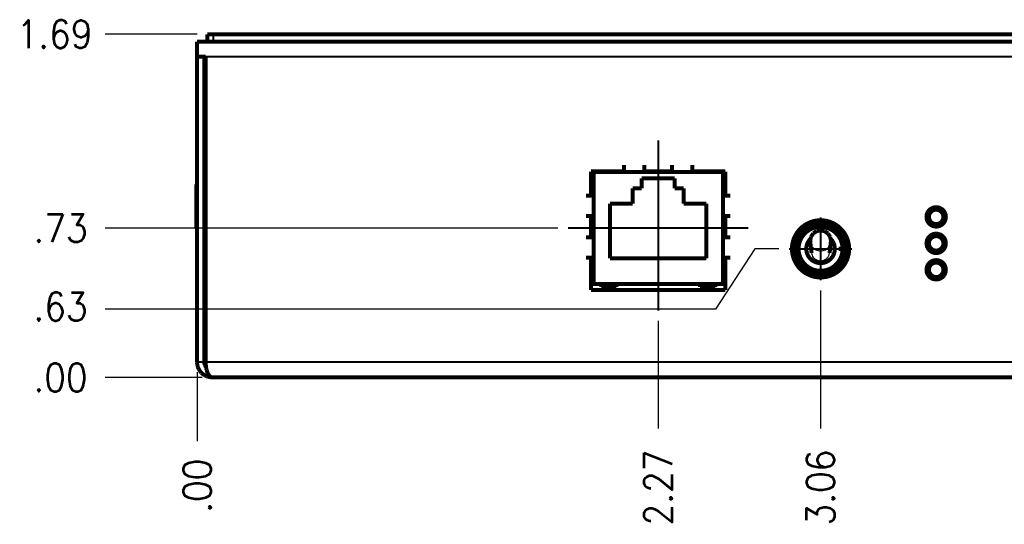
# Model space of a CAD drawing. Header units: millimetres. Extents: x 618 to 1482, y 17 to 575.
# Tile 10 of 96: x 806 to 929, y 145 to 208. Entities that reach past the tile are written whole.
import ezdxf

# ---------------------------------------------------------------- set-up
doc = ezdxf.new("R2010")
doc.units = ezdxf.units.MM
doc.linetypes.add('DOT_CENTER', pattern=[14, 12, -1, 0, -1])
doc.layers.add('1', color=7, linetype='Continuous')
doc.styles.add('CONVERTER_11', font='txt.shx', dxfattribs={"width": 0.9})
doc.dimstyles.new('ME10_DIM_27', dxfattribs={"dimtxt": 3.5, "dimasz": 0.18, "dimexe": 2.03, "dimexo": 1.27, "dimgap": 2.54, "dimtad": 1, "dimtih": 1, "dimtoh": 1, "dimlfac": 0.03937007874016, "dimzin": 4, "dimdsep": 46, "dimtxsty": 'CONVERTER_11', "dimsah": 1, "dimcen": 0.09, "dimclrd": 140, "dimclre": 140, "dimclrt": 4, "dimadec": 0, "dimazin": 0, "dimtfac": 1, "dimtdec": 4, "dimtix": 1, "dimtofl": 0, "dimtmove": 0, "dimatfit": 0, "dimfxl": 1, "dimtolj": 1, "dimtzin": 0, "dimarcsym": 0})
doc.dimstyles.new('ME10_DIM_28', dxfattribs={"dimtxt": 3.5, "dimasz": 0.18, "dimexe": 2.03, "dimexo": 1.27, "dimgap": 2.54, "dimtad": 1, "dimtih": 1, "dimtoh": 1, "dimlfac": 0.03937007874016, "dimzin": 4, "dimdsep": 46, "dimtxsty": 'CONVERTER_11', "dimsah": 1, "dimcen": 0.09, "dimclrd": 140, "dimclre": 140, "dimclrt": 4, "dimadec": 0, "dimazin": 0, "dimtfac": 1, "dimtdec": 4, "dimtix": 1, "dimtofl": 0, "dimtmove": 0, "dimatfit": 0, "dimfxl": 1, "dimtolj": 1, "dimtzin": 0, "dimarcsym": 0})
doc.dimstyles.new('ME10_DIM_29', dxfattribs={"dimtxt": 3.5, "dimasz": 0.18, "dimexe": 2.03, "dimexo": 1.27, "dimgap": 2.54, "dimtad": 1, "dimtih": 1, "dimtoh": 1, "dimlfac": 0.03937007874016, "dimzin": 4, "dimdsep": 46, "dimtxsty": 'CONVERTER_11', "dimsah": 1, "dimcen": 0.09, "dimclrd": 140, "dimclre": 140, "dimclrt": 4, "dimadec": 0, "dimazin": 0, "dimtfac": 1, "dimtdec": 4, "dimtix": 1, "dimtofl": 0, "dimtmove": 0, "dimatfit": 0, "dimfxl": 1, "dimtolj": 1, "dimtzin": 0, "dimarcsym": 0})
doc.dimstyles.new('ME10_DIM_30', dxfattribs={"dimtxt": 3.5, "dimasz": 0.18, "dimexe": 2.03, "dimexo": 1.27, "dimgap": 2.54, "dimtad": 1, "dimtih": 1, "dimtoh": 1, "dimlfac": 0.03937007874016, "dimzin": 4, "dimdsep": 46, "dimtxsty": 'CONVERTER_11', "dimsah": 1, "dimcen": 0.09, "dimclrd": 140, "dimclre": 140, "dimclrt": 4, "dimadec": 0, "dimazin": 0, "dimtfac": 1, "dimtdec": 4, "dimtix": 1, "dimtofl": 0, "dimtmove": 0, "dimatfit": 0, "dimfxl": 1, "dimtolj": 1, "dimtzin": 0, "dimarcsym": 0})
doc.dimstyles.new('ME10_DIM_33', dxfattribs={"dimtxt": 3.5, "dimasz": 0.18, "dimexe": 2.03, "dimexo": 1.27, "dimgap": 2.54, "dimtad": 1, "dimlfac": 0.03937007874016, "dimzin": 4, "dimdsep": 46, "dimtxsty": 'CONVERTER_11', "dimsah": 1, "dimcen": 0.09, "dimclrd": 140, "dimclre": 140, "dimclrt": 4, "dimadec": 0, "dimazin": 0, "dimtfac": 1, "dimtdec": 4, "dimtix": 1, "dimtofl": 0, "dimtmove": 0, "dimatfit": 0, "dimfxl": 1, "dimtolj": 1, "dimtzin": 0, "dimarcsym": 0})
doc.dimstyles.new('ME10_DIM_55', dxfattribs={"dimtxt": 3.5, "dimasz": 0.18, "dimexe": 2.03, "dimexo": 1.27, "dimgap": 2.54, "dimtad": 1, "dimlfac": 0.03937007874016, "dimzin": 4, "dimdsep": 46, "dimtxsty": 'CONVERTER_11', "dimsah": 1, "dimcen": 0.09, "dimclrd": 140, "dimclre": 140, "dimclrt": 4, "dimadec": 0, "dimazin": 0, "dimtfac": 1, "dimtdec": 4, "dimtix": 1, "dimtofl": 0, "dimtmove": 0, "dimatfit": 0, "dimfxl": 1, "dimtolj": 1, "dimtzin": 0, "dimarcsym": 0})
doc.dimstyles.new('ME10_DIM_56', dxfattribs={"dimtxt": 3.5, "dimasz": 0.18, "dimexe": 2.03, "dimexo": 1.27, "dimgap": 2.54, "dimtad": 1, "dimlfac": 0.03937007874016, "dimzin": 4, "dimdsep": 46, "dimtxsty": 'CONVERTER_11', "dimsah": 1, "dimcen": 0.09, "dimclrd": 140, "dimclre": 140, "dimclrt": 4, "dimadec": 0, "dimazin": 0, "dimtfac": 1, "dimtdec": 4, "dimtix": 1, "dimtofl": 0, "dimtmove": 0, "dimatfit": 0, "dimfxl": 1, "dimtolj": 1, "dimtzin": 0, "dimarcsym": 0})

# ---------------------------------------------------------------- blocks, each defined once
blk = doc.blocks.new('CLS-M4-1_1_1_1__131', base_point=(828.2259924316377, 180.159430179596))
at = {"color": 7, "linetype": 'Continuous', "const_width": 0.5}
for points in [[(829.4459936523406, 188.2794298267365), (829.6256048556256, 188.2794298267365)], [(828.4759924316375, 187.0344299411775), (828.5459997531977, 187.0344299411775)], [(828.4759924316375, 187.0344299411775), (828.4759924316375, 185.3738484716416)], [(828.4759924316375, 185.3738484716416), (828.4759924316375, 181.6544298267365)], [(828.545999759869, 181.6544298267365), (828.4759924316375, 181.6544298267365)], [(829.6256048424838, 180.409430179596), (829.4459936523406, 180.409430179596)]]:
    blk.add_lwpolyline(points, dxfattribs=at)
blk = doc.blocks.new('Chassis_Octoclock_Ettus__133', base_point=(828.2960000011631, 162.68222999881))
at = {"color": 7, "linetype": 'Continuous', "const_width": 0.5}
for points in [[(828.5460000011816, 204.84223179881), (828.5460000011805, 202.9422317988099)], [(828.5460000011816, 204.84223179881), (829.8422602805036, 204.84223179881)], [(829.625605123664, 202.9422317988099), (828.5460000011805, 202.9422317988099)], [(828.5460000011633, 164.8322299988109), (828.5460000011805, 202.9422317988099)], [(829.4460000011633, 164.83222999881), (829.4460000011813, 202.9422317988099)], [(829.625605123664, 202.9422317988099), (829.625605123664, 164.8322299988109)], [(881.8225071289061, 188.6226299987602), (877.7077000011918, 188.6226299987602)], [(877.7077000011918, 188.6226299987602), (877.7077000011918, 185.6254302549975)], [(887.7915001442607, 188.6226299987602), (884.3624993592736, 188.6226299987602)], [(894.4463000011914, 188.6226299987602), (890.3315085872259, 188.6226299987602)], [(894.4463000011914, 185.625430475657), (894.4463000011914, 188.6226299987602)], [(877.7077000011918, 183.0854301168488), (877.7077000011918, 180.418430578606)], [(894.4463000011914, 180.418430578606), (894.4463000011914, 183.0854301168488)], [(877.7077000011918, 177.878430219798), (877.7077000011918, 173.8144299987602)], [(894.4463000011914, 173.8144299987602), (894.4463000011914, 177.8784306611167)], [(877.7077000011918, 173.8144299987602), (894.4463000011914, 173.8144299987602)], [(828.5503027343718, 164.7044374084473), (828.5460000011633, 164.8322299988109)], [(828.5865881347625, 164.4416200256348), (828.5503027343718, 164.7044374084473)], [(828.6193487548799, 164.3094293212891), (828.5865881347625, 164.4416200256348)], [(829.4483129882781, 164.7641831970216), (829.4460000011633, 164.83222999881)], [(829.5058691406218, 164.4914304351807), (829.4483129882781, 164.7641831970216)], [(829.5357305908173, 164.4182225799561), (829.5058691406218, 164.4914304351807)], [(829.5628607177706, 164.363115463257), (829.5357305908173, 164.4182225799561)], [(829.6090032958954, 164.285020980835), (829.5628607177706, 164.363115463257)], [(829.625605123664, 164.8322299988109), (829.6285192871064, 164.6720334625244)], [(829.6285192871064, 164.6720334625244), (829.6376440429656, 164.5079480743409)], [(829.6376440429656, 164.5079480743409), (829.6534063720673, 164.3417817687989)], [(829.6534063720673, 164.3417817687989), (829.6572668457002, 164.3094293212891)], [(828.6595709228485, 164.1851731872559), (828.6193487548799, 164.3094293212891)], [(828.7669470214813, 163.9429666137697), (828.6595709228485, 164.1851731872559)], [(828.855707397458, 163.792532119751), (828.7669470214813, 163.9429666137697)], [(828.9086096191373, 163.7157994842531), (828.855707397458, 163.792532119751)], [(828.9282324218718, 163.6892510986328), (828.9086096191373, 163.7157994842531)], [(829.0791723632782, 163.5124627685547), (828.9282324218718, 163.6892510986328)], [(829.1025030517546, 163.4887277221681), (829.0791723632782, 163.5124627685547)], [(829.2766668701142, 163.3346788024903), (829.1025030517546, 163.4887277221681)], [(829.4063055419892, 163.241937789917), (829.2766668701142, 163.3346788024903)], [(829.4978582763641, 163.1857110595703), (829.4063055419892, 163.241937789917)], [(829.7376348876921, 163.0692140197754), (829.4978582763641, 163.1857110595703)], [(829.6368505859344, 164.2446347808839), (829.6090032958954, 164.285020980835)], [(829.6471807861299, 164.2306615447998), (829.6368505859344, 164.2446347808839)], [(829.6724189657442, 164.2010996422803), (829.6471807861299, 164.2306615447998)], [(829.6572668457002, 164.3094293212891), (829.6746466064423, 164.1851731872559)], [(829.6746466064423, 164.1851731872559), (829.7017767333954, 164.0327359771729)], [(829.7017767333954, 164.0327359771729), (829.7350561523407, 163.8840867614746)], [(829.7350561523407, 163.8840867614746), (829.7593328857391, 163.792532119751)], [(829.7593328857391, 163.792532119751), (829.7738897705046, 163.7427083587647)], [(829.7738897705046, 163.7427083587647), (829.7906439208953, 163.6892510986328)], [(829.7906439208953, 163.6892510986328), (829.817407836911, 163.6113053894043)], [(829.817407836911, 163.6113053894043), (829.8659002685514, 163.4887277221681)], [(829.8659002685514, 163.4887277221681), (829.9188177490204, 163.3764344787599)], [(829.9188177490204, 163.3764344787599), (829.9755651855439, 163.2756482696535)], [(829.9755651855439, 163.2756482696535), (829.9970648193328, 163.241937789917)], [(829.9970648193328, 163.241937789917), (830.0366003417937, 163.1857110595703)], [(830.0366003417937, 163.1857110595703), (830.1007940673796, 163.1086255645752)], [(830.1007940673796, 163.1086255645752), (830.1666052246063, 163.0458051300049)], [(829.9231970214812, 163.0055715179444), (829.7376348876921, 163.0692140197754)], [(829.9888555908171, 162.9880448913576), (829.9231970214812, 163.0055715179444)], [(830.2532446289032, 162.9420320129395), (829.9888555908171, 162.9880448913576)], [(830.1666052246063, 163.0458051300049), (830.2202551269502, 163.0055715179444)], [(830.2202551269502, 163.0055715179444), (830.2342321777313, 162.9966203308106)], [(830.2342321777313, 162.9966203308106), (830.3059790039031, 162.9601079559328)], [(830.4460000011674, 162.93222999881), (830.2532446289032, 162.9420320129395)], [(830.3059790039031, 162.9601079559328), (830.3768255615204, 162.938995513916)], [(830.3768255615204, 162.938995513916), (830.4460000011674, 162.93222999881)], [(830.4460000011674, 162.93222999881), (1264.034000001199, 162.93222999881)]]:
    blk.add_lwpolyline(points, dxfattribs=at)
at = {"color": 124, "linetype": 'Continuous', "const_width": 0.25}
for points in [[(829.625605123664, 202.9422317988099), (1264.854394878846, 202.9422317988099)], [(828.5460000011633, 164.8322299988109), (829.4460000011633, 164.83222999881)], [(829.625605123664, 164.8322299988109), (1264.854394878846, 164.8322299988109)]]:
    blk.add_lwpolyline(points, dxfattribs=at)
at = {"color": 7, "linetype": 'Continuous', "const_width": 0.5}
for points in [[(919.5415000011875, 182.9584299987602, 1), (921.9545000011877, 182.9584299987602, 1)], [(902.7591386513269, 178.9706299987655, 1), (909.8965386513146, 178.9706299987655, 1)], [(919.5415000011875, 179.6564299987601, 1), (921.9545000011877, 179.6564299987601, 1)], [(919.5415000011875, 176.3544299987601, 1), (921.9545000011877, 176.3544299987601, 1)]]:
    blk.add_lwpolyline(points, format="xyb", close=True, dxfattribs=at)
at = {"layer": '1', "color": 30, "linetype": 'DOT_CENTER', "const_width": 0.25}
for points in [[(906.3278386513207, 182.8961999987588), (906.3278386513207, 175.0450599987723)], [(910.2534086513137, 178.9706299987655), (902.4022686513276, 178.9706299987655)]]:
    blk.add_lwpolyline(points, dxfattribs=at)
blk = doc.blocks.new('Assy_Chassis_Octoclock_Ettus__134', base_point=(828.2259924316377, 162.68222999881))
for name, p in [('Chassis_Octoclock_Ettus__133', (828.2960000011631, 162.68222999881)), ('CLS-M4-1_1_1_1__131', (828.2259924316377, 180.159430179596))]:
    blk.add_blockref(name, p)
blk = doc.blocks.new('conn_ethernet_SI-50170-F__195', base_point=(876.8353979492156, 173.970830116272))
at = {"color": 7, "linetype": 'Continuous', "const_width": 0.5}
for points in [[(881.8225000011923, 188.5464299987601), (881.8225042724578, 189.4354302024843)], [(884.3624975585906, 189.4354302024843), (884.362500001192, 188.5464299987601)], [(887.7915000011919, 188.5464299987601), (887.7914984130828, 189.4354302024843)], [(890.3315069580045, 189.4354302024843), (890.331500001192, 188.5464299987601)], [(878.0125000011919, 185.6254299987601), (878.0125000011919, 188.5464299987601)], [(878.0125000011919, 188.5464299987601), (894.141500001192, 188.5464299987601)], [(881.3053915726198, 188.5718299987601), (881.3053915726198, 188.5464299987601)], [(881.3053915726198, 188.5718299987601), (881.5705504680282, 188.5718299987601)], [(881.5705504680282, 188.5464299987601), (881.5705504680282, 188.5718299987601)], [(881.5705504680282, 188.5718299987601), (881.7269262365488, 188.5718299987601)], [(881.7269262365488, 188.5464299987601), (881.7269262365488, 188.5718299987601)], [(881.7269262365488, 188.5718299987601), (881.8225055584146, 188.5718299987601)], [(884.019600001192, 187.7844299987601), (888.1344000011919, 187.7844299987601)], [(884.019600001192, 186.5042699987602), (884.019600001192, 187.7844299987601)], [(884.371214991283, 188.5718299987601), (884.3625015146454, 188.5718300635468)], [(884.371214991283, 188.5718299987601), (884.5291341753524, 188.5718299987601)], [(884.6139426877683, 188.5718299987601), (884.5291341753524, 188.5718299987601)], [(884.6139530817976, 188.5464299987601), (884.6139426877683, 188.5718299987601)], [(884.6170718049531, 188.5718299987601), (884.6139426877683, 188.5718299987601)], [(884.6165519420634, 188.5464299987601), (884.6170718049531, 188.5718299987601)], [(884.6165519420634, 188.5464299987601), (884.6170718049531, 188.5718299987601)], [(884.6246606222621, 188.5718299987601), (884.6170718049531, 188.5718299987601)], [(884.6932718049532, 188.5718299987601), (884.6246606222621, 188.5718299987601)], [(884.6932718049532, 188.5464299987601), (884.6932718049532, 188.5718299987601)], [(884.725498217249, 188.5718299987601), (884.6932718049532, 188.5718299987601)], [(884.7282740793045, 188.5718299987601), (884.725498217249, 188.5718299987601)], [(884.725498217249, 188.5464299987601), (884.725498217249, 188.5718299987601)], [(884.8229010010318, 188.5718304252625), (884.7282740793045, 188.5718299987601)], [(884.7282740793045, 188.5464299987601), (884.7282740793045, 188.5718299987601)], [(884.8229010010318, 188.5718304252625), (884.822905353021, 188.5464299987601)], [(884.8251440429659, 188.5718304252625), (884.8229010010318, 188.5718304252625)], [(884.8492063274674, 188.5718299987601), (884.8251440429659, 188.5718304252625)], [(884.8492063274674, 188.5718299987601), (884.928213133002, 188.5718299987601)], [(884.9989097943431, 188.571830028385), (884.928213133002, 188.5718299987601)], [(884.998903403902, 188.5464299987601), (884.9989097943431, 188.571830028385)], [(885.1258795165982, 188.5718304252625), (884.9989097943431, 188.571830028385)], [(885.2413275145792, 188.5718304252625), (885.1258795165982, 188.5718304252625)], [(885.2413296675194, 188.5464299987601), (885.2413275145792, 188.5718304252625)], [(885.2413275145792, 188.5718304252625), (885.2525732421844, 188.5718304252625)], [(885.2525732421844, 188.5718304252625), (885.2829121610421, 188.5718299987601)], [(885.3925860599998, 188.5718299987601), (885.2829121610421, 188.5718299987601)], [(885.5661931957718, 188.5718299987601), (885.3925860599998, 188.5718299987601)], [(885.712674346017, 188.5718299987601), (885.5661931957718, 188.5718299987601)], [(885.8129056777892, 188.5718299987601), (885.712674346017, 188.5718299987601)], [(885.8129056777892, 188.5718299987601), (885.8390600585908, 188.5718304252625)], [(885.8390600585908, 188.5718304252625), (885.8479066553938, 188.5718299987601)], [(885.847914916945, 188.5464299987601), (885.8479066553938, 188.5718299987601)], [(885.8804531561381, 188.5718299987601), (885.8479066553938, 188.5718299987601)], [(885.9222435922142, 188.5718299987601), (885.8804531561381, 188.5718299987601)], [(885.8804531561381, 188.5464299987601), (885.8804531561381, 188.5718299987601)], [(885.9908547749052, 188.5718299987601), (885.9222435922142, 188.5718299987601)], [(885.9222435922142, 188.5464299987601), (885.9222435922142, 188.5718299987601)], [(886.0020695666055, 188.5718299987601), (885.9908547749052, 188.5718299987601)], [(885.9908547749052, 188.5464299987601), (885.9908547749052, 188.5718299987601)], [(886.0020695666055, 188.5718299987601), (886.0417935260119, 188.5718299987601)], [(886.0417935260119, 188.5718299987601), (886.1208003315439, 188.5718299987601)], [(886.1208003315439, 188.5718299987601), (886.1914906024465, 188.5718299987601)], [(886.1914906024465, 188.5718299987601), (886.1995794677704, 188.5718304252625)], [(886.1914906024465, 188.5464299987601), (886.1914906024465, 188.5718299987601)], [(886.1995794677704, 188.5718304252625), (886.2365037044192, 188.5718299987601)], [(886.2365037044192, 188.5718299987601), (886.2382709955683, 188.5718299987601)], [(886.2382709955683, 188.5718299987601), (886.3089612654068, 188.5718299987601)], [(886.2382709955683, 188.5464299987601), (886.2382709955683, 188.5718299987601)], [(886.3924505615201, 188.5718304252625), (886.3089612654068, 188.5718299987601)], [(886.5012803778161, 188.5718299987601), (886.3924505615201, 188.5718304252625)], [(886.6591995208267, 188.5718299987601), (886.5012803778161, 188.5718299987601)], [(886.6591995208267, 188.5718299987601), (886.7440082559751, 188.5718299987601)], [(886.744018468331, 188.5464299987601), (886.7440082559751, 188.5718299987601)], [(886.7466175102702, 188.5718299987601), (886.7440082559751, 188.5718299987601)], [(886.7944372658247, 188.5718299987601), (886.7466175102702, 188.5718299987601)], [(886.7466175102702, 188.5464299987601), (886.7466175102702, 188.5718299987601)], [(886.7466175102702, 188.5464299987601), (886.7466175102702, 188.5718299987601)], [(886.9633662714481, 188.5718299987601), (886.7944372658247, 188.5718299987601)], [(886.7944372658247, 188.5464299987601), (886.7944372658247, 188.5718299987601)], [(886.9633662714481, 188.5464299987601), (886.9633662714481, 188.5718299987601)], [(887.0610852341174, 188.5718299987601), (886.9633662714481, 188.5718299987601)], [(887.0610852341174, 188.5718299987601), (887.0610852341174, 188.5464299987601)], [(887.172838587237, 188.5718299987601), (887.0610852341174, 188.5718299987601)], [(887.172838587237, 188.5464299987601), (887.172838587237, 188.5718299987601)], [(887.1941494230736, 188.5718299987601), (887.172838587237, 188.5718299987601)], [(887.1941494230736, 188.5464299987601), (887.1941494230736, 188.5718299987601)], [(887.2819925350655, 188.5718299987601), (887.1941494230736, 188.5718299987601)], [(887.2819925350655, 188.5464299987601), (887.2819925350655, 188.5718299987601)], [(887.3791919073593, 188.5718299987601), (887.2819925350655, 188.5718299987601)], [(887.5517594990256, 188.5718299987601), (887.3791919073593, 188.5718299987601)], [(887.3791919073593, 188.5464299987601), (887.3791919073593, 188.5718299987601)], [(887.5985350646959, 188.5718299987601), (887.5517594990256, 188.5718299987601)], [(887.5517594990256, 188.5464299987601), (887.5517594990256, 188.5718299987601)], [(887.6106817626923, 188.5718304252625), (887.5985350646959, 188.5718299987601)], [(887.5985397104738, 188.5464299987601), (887.5985350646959, 188.5718299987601)], [(887.6472807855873, 188.5718299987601), (887.6106817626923, 188.5718304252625)], [(887.7872204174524, 188.5718299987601), (887.6472807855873, 188.5718299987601)], [(887.7914937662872, 188.571830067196), (887.7872204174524, 188.5718299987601)], [(888.1344000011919, 187.7844299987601), (888.1344000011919, 186.5042699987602)], [(890.386841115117, 188.5718299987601), (890.3315129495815, 188.5718299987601)], [(890.386841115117, 188.5464299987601), (890.386841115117, 188.5718299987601)], [(890.5330908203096, 188.5718304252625), (890.5157626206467, 188.5718299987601)], [(890.5157626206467, 188.5464299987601), (890.5157626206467, 188.5718299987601)], [(890.5857598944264, 188.5718299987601), (890.5330908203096, 188.5718304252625)], [(890.7820378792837, 188.5718299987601), (890.5857598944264, 188.5718299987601)], [(891.0466330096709, 188.5718299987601), (890.7820378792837, 188.5718299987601)], [(891.3105342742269, 188.5718299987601), (891.0466330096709, 188.5718299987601)], [(891.3105342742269, 188.5718299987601), (891.5068130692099, 188.5718299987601)], [(891.577503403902, 188.5718299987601), (891.5068130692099, 188.5718299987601)], [(891.577503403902, 188.5464299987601), (891.577503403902, 188.5718299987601)], [(894.141500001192, 185.6254299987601), (894.141500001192, 188.5464299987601)], [(882.9070800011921, 186.5042699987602), (884.019600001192, 186.5042699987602)], [(882.9070800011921, 184.6145099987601), (882.9070800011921, 186.5042699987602)], [(888.1344000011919, 186.5042699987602), (889.246920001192, 186.5042699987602)], [(889.246920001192, 186.5042699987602), (889.246920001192, 184.6145099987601)], [(877.0853979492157, 185.6254297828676), (878.0125000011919, 185.6254299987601)], [(878.0125000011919, 185.6254299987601), (878.0125000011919, 183.0854299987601)], [(894.141500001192, 185.6254299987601), (895.0685980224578, 185.6254297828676)], [(894.141500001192, 183.0854299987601), (894.141500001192, 185.6254299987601)], [(880.057200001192, 184.6145099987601), (882.9070800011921, 184.6145099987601)], [(880.057200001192, 177.7869899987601), (880.057200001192, 184.6145099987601)], [(889.246920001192, 184.6145099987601), (892.0968000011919, 184.6145099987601)], [(892.0968000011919, 184.6145099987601), (892.0968000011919, 177.7869899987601)], [(878.0125000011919, 183.0854299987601), (877.0853979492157, 183.0854298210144)], [(878.0125000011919, 180.4184299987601), (878.0125000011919, 183.0854299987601)], [(895.0685980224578, 183.0854298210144), (894.141500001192, 183.0854299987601)], [(894.141500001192, 180.4184299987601), (894.141500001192, 183.0854299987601)], [(877.0853979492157, 180.41843000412), (878.0125000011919, 180.4184299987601)], [(878.0125000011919, 180.4184299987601), (878.0125000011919, 177.8784299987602)], [(894.141500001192, 180.4184299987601), (895.0685980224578, 180.41843000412)], [(894.141500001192, 177.8784299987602), (894.141500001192, 180.4184299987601)], [(878.0125000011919, 177.8784299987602), (877.0853979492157, 177.8784300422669)], [(878.0125000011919, 174.5764299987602), (878.0125000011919, 177.8784299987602)], [(895.0685980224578, 177.8784300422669), (894.141500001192, 177.8784299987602)], [(894.141500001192, 174.5764299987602), (894.141500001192, 177.8784299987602)], [(892.0968000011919, 177.7869899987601), (880.057200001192, 177.7869899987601)], [(878.965000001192, 174.5764299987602), (878.0125000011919, 174.5764299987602)], [(878.9650061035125, 174.2208301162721), (878.965000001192, 174.5764299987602)], [(878.965000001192, 174.5764299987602), (880.8700000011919, 174.5764299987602)], [(880.8700048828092, 174.2208301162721), (878.9650061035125, 174.2208301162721)], [(880.8700000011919, 174.5764299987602), (880.8700048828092, 174.2208301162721)], [(891.284000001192, 174.5764299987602), (880.8700000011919, 174.5764299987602)], [(891.2840063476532, 174.2208301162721), (891.284000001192, 174.5764299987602)], [(891.284000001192, 174.5764299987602), (893.1890000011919, 174.5764299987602)], [(893.1890051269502, 174.2208301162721), (891.2840063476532, 174.2208301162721)], [(894.141500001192, 174.5764299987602), (893.1890000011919, 174.5764299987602)], [(893.1890000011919, 174.5764299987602), (893.1890051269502, 174.2208301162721)]]:
    blk.add_lwpolyline(points, dxfattribs=at)
at = {"color": 124, "linetype": 'Continuous', "const_width": 0.25}
for points in [[(884.371214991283, 188.5464299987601), (884.371214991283, 188.5718299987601)], [(884.5291341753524, 188.5464299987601), (884.5291341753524, 188.5718299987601)], [(884.6246606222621, 188.5464299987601), (884.6246606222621, 188.5718299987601)], [(884.7282740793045, 188.5464299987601), (884.7282740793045, 188.5718299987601)], [(884.8492063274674, 188.5464299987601), (884.8492063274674, 188.5718299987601)], [(884.928213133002, 188.5464299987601), (884.928213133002, 188.5718299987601)], [(885.2829121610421, 188.5718299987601), (885.2829121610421, 188.5464299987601)], [(885.3925860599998, 188.5464299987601), (885.3925860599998, 188.5718299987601)], [(885.5661931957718, 188.5464299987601), (885.5661931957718, 188.5718299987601)], [(885.712674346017, 188.5464299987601), (885.712674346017, 188.5718299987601)], [(885.8129056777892, 188.5464299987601), (885.8129056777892, 188.5718299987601)], [(886.0020695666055, 188.5464299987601), (886.0020695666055, 188.5718299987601)], [(886.0417935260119, 188.5464299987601), (886.0417935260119, 188.5718299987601)], [(886.1208003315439, 188.5464299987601), (886.1208003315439, 188.5718299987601)], [(886.2365037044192, 188.5464299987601), (886.2365037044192, 188.5718299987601)], [(886.3089612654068, 188.5464299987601), (886.3089612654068, 188.5718299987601)], [(886.5012803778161, 188.5464299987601), (886.5012803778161, 188.5718299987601)], [(886.6591995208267, 188.5464299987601), (886.6591995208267, 188.5718299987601)], [(887.6472807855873, 188.5464299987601), (887.6472807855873, 188.5718299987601)], [(887.7872204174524, 188.5464299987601), (887.7872204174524, 188.5718299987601)], [(890.5857598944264, 188.5464299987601), (890.5857598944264, 188.5718299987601)], [(890.7820378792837, 188.5464299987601), (890.7820378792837, 188.5718299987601)], [(891.0466330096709, 188.5464299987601), (891.0466330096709, 188.5718299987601)], [(891.3105342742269, 188.5464299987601), (891.3105342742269, 188.5718299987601)], [(891.5068130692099, 188.5464299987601), (891.5068130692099, 188.5718299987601)]]:
    blk.add_lwpolyline(points, dxfattribs=at)
at = {"layer": '1', "color": 30, "linetype": 'DOT_CENTER', "const_width": 0.25}
for points in [[(886.077000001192, 192.5022806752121), (886.077000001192, 171.274713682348)], [(874.837500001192, 181.5614299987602), (897.3165000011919, 181.5614299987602)]]:
    blk.add_lwpolyline(points, dxfattribs=at)
blk = doc.blocks.new('LED_5700100XXXFledAssy_Octoclock', base_point=(919.5963000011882, 175.20272999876))
at = {"color": 7, "linetype": 'Continuous', "const_width": 0.5}
for points in [[(919.8463000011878, 182.95842999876, 1), (921.649700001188, 182.95842999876, 1)], [(919.846300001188, 179.65642999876, 1), (921.649700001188, 179.65642999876, 1)], [(919.846300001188, 176.3544299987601, 1), (921.649700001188, 176.3544299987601, 1)]]:
    blk.add_lwpolyline(points, format="xyb", close=True, dxfattribs=at)
blk = doc.blocks.new('PCB_Octoclock_Ettus', base_point=(877.4577001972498, 174.3264299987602))
at = {"color": 7, "linetype": 'Continuous', "const_width": 0.5}
for points in [[(877.7077001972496, 174.5764299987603), (878.0125094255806, 174.5764299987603)], [(894.1415063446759, 174.5764299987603), (894.4463016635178, 174.5764299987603)]]:
    blk.add_lwpolyline(points, dxfattribs=at)
blk = doc.blocks.new('NNK_Switch_Body__196', base_point=(902.8266386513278, 175.46942999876))
at = {"color": 7, "linetype": 'Continuous', "const_width": 0.5}
for points in [[(908.4401525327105, 181.442154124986, 0.92470128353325), (903.8563145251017, 176.8583161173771, 0.92470128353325)], [(909.0968878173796, 180.1176086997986, 1.87087039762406), (906.3278448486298, 175.9734298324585, 1.87087039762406)], [(909.0592540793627, 179.2246299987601, 21.55360404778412), (909.0592540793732, 178.71662999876, 21.55360404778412)], [(908.6805822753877, 181.6282936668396, 0.04981937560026), (908.6202682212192, 181.6222698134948, 0.04981937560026)], [(904.2155247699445, 176.4991058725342, 0.9247012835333), (908.7993627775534, 181.0829438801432, 0.9247012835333)], [(905.070596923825, 180.2278658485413, 2.41420752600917), (907.5850775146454, 180.2278658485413, 2.41420752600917)], [(909.2887640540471, 178.71662999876, 0.04281337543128), (909.2887640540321, 179.2246299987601, 0.04281337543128)], [(906.3278448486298, 175.9734298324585, 0.30334605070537), (909.0968878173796, 177.8236514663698, 0.30334605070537)], [(903.9750921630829, 176.3129664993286, 0.04982172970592), (904.0354090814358, 176.3189901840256, 0.04982172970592)]]:
    blk.add_lwpolyline(points, format="xyb", dxfattribs=at)
for points in [[(908.4401525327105, 181.442154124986), (908.599893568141, 181.6018951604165)], [(908.599893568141, 181.6018951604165), (908.6202682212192, 181.6222698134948)], [(908.599893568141, 181.6018951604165), (908.6932452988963, 181.6192187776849)], [(908.6805822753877, 181.6282936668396), (908.6866421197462, 181.6270882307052)], [(908.9591038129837, 181.2426849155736), (908.7993627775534, 181.0829438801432)], [(908.9681745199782, 181.2915696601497), (908.9591038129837, 181.2426849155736)], [(908.9794784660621, 181.2630595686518), (908.9591038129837, 181.2426849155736)], [(908.9808204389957, 181.2765033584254), (908.9794784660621, 181.2630595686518)], [(905.070596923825, 180.2278658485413), (905.0830018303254, 180.2361544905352)], [(907.5726816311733, 180.2361484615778), (907.5850775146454, 180.2278658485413)], [(908.8170386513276, 179.2246299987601), (909.0592540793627, 179.2246299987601)], [(908.8170386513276, 178.71662999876), (908.8170386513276, 179.2246299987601)], [(909.0592540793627, 179.2246299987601), (909.1740209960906, 179.2246300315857)], [(909.0968878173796, 180.1176086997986), (909.2745143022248, 179.2246301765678)], [(909.1740209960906, 179.2246300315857), (909.2745143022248, 179.2246301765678)], [(909.2745143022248, 179.2246301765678), (909.2887640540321, 179.2246299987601)], [(909.2926729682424, 179.1333414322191), (909.3250386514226, 178.9706299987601)], [(909.0592540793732, 178.71662999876), (908.8170386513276, 178.71662999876)], [(909.1740209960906, 178.7166301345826), (909.0592540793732, 178.71662999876)], [(909.2745143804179, 178.7166302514), (909.0968878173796, 177.8236514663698)], [(909.2745143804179, 178.7166302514), (909.1740209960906, 178.7166301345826)], [(909.2887640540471, 178.71662999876), (909.2745143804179, 178.7166302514)], [(909.3250386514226, 178.9706299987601), (909.2926729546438, 178.8079185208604)], [(903.6748571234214, 176.6647656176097), (903.6761988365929, 176.6782004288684)], [(903.6761988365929, 176.6782004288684), (903.8563145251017, 176.8583161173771)], [(903.8563145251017, 176.8583161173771), (904.0365171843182, 177.0385187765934)], [(904.395727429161, 176.6793085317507), (904.2155247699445, 176.4991058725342)], [(903.9750921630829, 176.3129664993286), (903.9690489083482, 176.3141686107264)], [(904.2155247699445, 176.4991058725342), (904.0354090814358, 176.3189901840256)]]:
    blk.add_lwpolyline(points, dxfattribs=at)
blk = doc.blocks.new('NNK_Switch_Toggle__197', base_point=(904.7824386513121, 177.4453551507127))
at = {"color": 7, "linetype": 'Continuous', "const_width": 0.5}
for points in [[(905.0324386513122, 179.9819649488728), (905.1310522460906, 180.47769323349)], [(905.1310522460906, 180.47769323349), (905.4118597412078, 180.8979512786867)], [(905.4118597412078, 180.8979512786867), (905.8321173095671, 181.1787585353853)], [(905.8321173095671, 181.1787585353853), (906.3278448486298, 181.2773651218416)], [(906.3278448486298, 181.2773651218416), (906.8235723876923, 181.1787585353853)], [(906.8235723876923, 181.1787585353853), (907.2438299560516, 180.8979512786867)], [(907.2438299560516, 180.8979512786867), (907.5246374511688, 180.47769323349)], [(907.5246374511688, 180.47769323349), (907.6232397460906, 179.9819647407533)], [(905.0407982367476, 179.8388017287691), (905.0324386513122, 179.9819649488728)], [(905.0407982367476, 179.8388017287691), (905.2040232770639, 178.4456601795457)], [(907.6148790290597, 179.8388014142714), (907.4516539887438, 178.4456598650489)], [(907.6232397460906, 179.9819647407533), (907.6148790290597, 179.8388014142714)]]:
    blk.add_lwpolyline(points, dxfattribs=at)
at = {"color": 7, "linetype": 'Continuous'}
for points, knots in [([(905.0407982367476, 179.8388017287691), (905.0600694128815, 179.738022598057), (905.0986921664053, 179.5360439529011), (905.249132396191, 179.2622921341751), (905.4573405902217, 179.0299870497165), (905.717926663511, 178.8552528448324), (906.0136892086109, 178.7412896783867), (906.2230268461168, 178.7269473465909), (906.3278448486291, 178.7197659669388)], [0, 0, 0, 0, 0.3062210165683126, 0.61371939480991, 0.9230278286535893, 1.23425507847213, 1.547068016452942, 1.860773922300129, 1.860773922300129, 1.860773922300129, 1.860773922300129]), ([(906.3278448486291, 178.7197659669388), (906.432662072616, 178.7269482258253), (906.6419981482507, 178.7412923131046), (906.9377578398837, 178.8552567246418), (907.1983411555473, 179.0299911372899), (907.4065470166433, 179.2622954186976), (907.5569855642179, 179.5360456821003), (907.595608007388, 179.7380229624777), (907.6148790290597, 179.8388014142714)], [0, 0, 0, 0, 0.3137037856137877, 0.626514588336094, 0.9377397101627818, 1.247046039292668, 1.554542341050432, 1.860761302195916, 1.860761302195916, 1.860761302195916, 1.860761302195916]), ([(905.2040232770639, 178.4456601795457), (905.2231221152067, 178.349237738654), (905.2614114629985, 178.1559301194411), (905.4157644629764, 177.8995803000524), (905.62645108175, 177.6849971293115), (905.8052765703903, 177.5967194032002), (905.8949829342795, 177.5524356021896)], [0, 0, 0, 0, 0.2928839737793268, 0.5871735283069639, 0.8834142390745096, 1.181606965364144, 1.181606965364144, 1.181606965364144, 1.181606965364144]), ([(905.8949829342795, 177.5524356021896), (906.006427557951, 177.518489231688), (906.2294608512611, 177.4505526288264), (906.5827870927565, 177.4800067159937), (906.9101352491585, 177.6048828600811), (907.1817345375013, 177.8229292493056), (907.3806544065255, 178.1104989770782), (907.4280347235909, 178.3341626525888), (907.4516539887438, 178.4456598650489)], [0, 0, 0, 0, 0.3468565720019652, 0.6941614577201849, 1.040309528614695, 1.384109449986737, 1.725220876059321, 2.06429702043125, 2.06429702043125, 2.06429702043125, 2.06429702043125])]:
    blk.add_open_spline(points, degree=3, knots=knots, dxfattribs=at)
blk = doc.blocks.new('NNK_Switch_Octoclock_Ettus__198', base_point=(902.8266386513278, 175.46942999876))
for name, p in [('NNK_Switch_Body__196', (902.8266386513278, 175.46942999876)), ('NNK_Switch_Toggle__197', (904.7824386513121, 177.4453551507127))]:
    blk.add_blockref(name, p)
blk = doc.blocks.new('CCA_Octoclock_Ettus__199', base_point=(876.8353979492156, 173.970830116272))
for name, p in [('conn_ethernet_SI-50170-F__195', (876.8353979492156, 173.970830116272)), ('LED_5700100XXXFledAssy_Octoclock', (919.5963000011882, 175.20272999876)), ('NNK_Switch_Octoclock_Ettus__198', (902.8266386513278, 175.46942999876)), ('PCB_Octoclock_Ettus', (877.4577001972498, 174.3264299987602))]:
    blk.add_blockref(name, p)
blk = doc.blocks.new('Cover_Chassis_Octoclock_Ettus__200', base_point=(829.5660000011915, 204.5922317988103))
at = {"color": 7, "linetype": 'Continuous', "const_width": 0.5}
for points in [[(829.8160000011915, 204.8422317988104), (829.8160000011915, 205.7566317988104)], [(830.5780000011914, 205.7566317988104), (829.8160000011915, 205.7566317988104)], [(1263.902000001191, 205.7566317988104), (830.5780000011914, 205.7566317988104)], [(829.8740026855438, 204.8422319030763), (829.8422578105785, 204.8422318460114)], [(830.5780000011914, 204.8422317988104), (829.8740026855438, 204.8422319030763)], [(1263.902000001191, 204.8422317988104), (830.5780000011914, 204.8422317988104)]]:
    blk.add_lwpolyline(points, dxfattribs=at)
at = {"color": 124, "linetype": 'Continuous', "const_width": 0.25}
blk.add_lwpolyline([(830.5780000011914, 204.8422317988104), (830.5780000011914, 205.7566317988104)], dxfattribs=at)
blk = doc.blocks.new('Assy_Octoclock_Ettus__201', base_point=(828.2259924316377, 162.68222999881))
for name, p in [('Cover_Chassis_Octoclock_Ettus__200', (829.5660000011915, 204.5922317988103)), ('Assy_Chassis_Octoclock_Ettus__134', (828.2259924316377, 162.68222999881)), ('CCA_Octoclock_Ettus__199', (876.8353979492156, 173.970830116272))]:
    blk.add_blockref(name, p)
blk = doc.blocks.new('*D259')
at = {"layer": '1', "color": 140, "linetype": 'Continuous'}
blk.add_line((873.5675000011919, 181.5614299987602), (817.0730358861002, 181.5614299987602), dxfattribs=at)
at = {"layer": '1', "color": 4, "style": 'CONVERTER_11', "width": 0.9}
blk.add_text('.73', height=3.5, dxfattribs=at).set_placement((808.1455358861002, 179.8114299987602))
blk = doc.blocks.new('*D260')
at = {"layer": '1', "color": 140, "linetype": 'Continuous'}
for p, q in [((898.1366492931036, 178.9706299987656), (893.2264082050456, 171.4456338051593)), ((901.1322686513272, 178.9706299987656), (898.1366492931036, 178.9706299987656)), ((893.2264082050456, 171.4456338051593), (817.0730358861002, 171.4456338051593))]:
    blk.add_line(p, q, dxfattribs=at)
at = {"layer": '1', "color": 4, "style": 'CONVERTER_11', "width": 0.9}
blk.add_text('.63', height=3.5, dxfattribs=at).set_placement((808.1455358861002, 170.0074746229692))
blk = doc.blocks.new('*D261')
at = {"layer": '1', "color": 140, "linetype": 'Continuous'}
blk.add_line((828.5460000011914, 205.7566317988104), (817.0730358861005, 205.7566317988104), dxfattribs=at)
at = {"layer": '1', "color": 4, "style": 'CONVERTER_11', "width": 0.9}
blk.add_text('1.69', height=3.5, dxfattribs=at).set_placement((806.0455358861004, 204.0066317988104))
blk = doc.blocks.new('*D262')
at = {"layer": '1', "color": 140, "linetype": 'Continuous'}
blk.add_line((829.176000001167, 162.93222999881), (817.0730358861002, 162.93222999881), dxfattribs=at)
at = {"layer": '1', "color": 4, "style": 'CONVERTER_11', "width": 0.9}
blk.add_text('.00', height=3.5, dxfattribs=at).set_placement((808.1455358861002, 161.18222999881))
blk = doc.blocks.new('*D265')
at = {"layer": '1', "color": 140, "linetype": 'Continuous'}
blk.add_line((886.077000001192, 170.0047136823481), (886.077000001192, 156.5325381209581), dxfattribs=at)
at = {"layer": '1', "color": 4, "insert": (887.827000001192, 144.4550381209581), "char_height": 3.5, "attachment_point": 7, "rotation": 90, "line_spacing_factor": 0.60024009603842, "style": 'CONVERTER_11'}
blk.add_mtext('2.27', dxfattribs=at)
blk = doc.blocks.new('*D287')
at = {"layer": '1', "color": 140, "linetype": 'Continuous'}
blk.add_line((906.3278386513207, 173.7750599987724), (906.3278386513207, 156.5325381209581), dxfattribs=at)
at = {"layer": '1', "color": 4, "insert": (908.0778386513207, 144.4550381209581), "char_height": 3.5, "attachment_point": 7, "rotation": 90, "line_spacing_factor": 0.60024009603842, "style": 'CONVERTER_11'}
blk.add_mtext('3.06', dxfattribs=at)
blk = doc.blocks.new('*D288')
at = {"layer": '1', "color": 140, "linetype": 'Continuous'}
blk.add_line((828.5460000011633, 163.562229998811), (828.5460000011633, 154.9575381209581), dxfattribs=at)
at = {"layer": '1', "color": 4, "insert": (830.2960000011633, 146.0300381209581), "char_height": 3.5, "attachment_point": 7, "rotation": 90, "line_spacing_factor": 0.60024009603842, "style": 'CONVERTER_11'}
blk.add_mtext('.00', dxfattribs=at)
blk = doc.blocks.new('FRONT1__202', base_point=(1047.239999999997, 184.91))
blk.add_blockref('Assy_Octoclock_Ettus__201', (828.2259924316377, 162.68222999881))
at = {"layer": '1'}
for feature_location, offset, dtype, origin, dimstyle, picture, middle in [((829.8160000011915, 205.7566317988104), (-12.742964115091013, 0), 0, (830.4460000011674, 162.93222999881), 'ME10_DIM_29', '*D261', (810.2892858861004, 205.7566317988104)), ((874.837500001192, 181.5614299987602), (-57.764464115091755, 0), 0, (830.4460000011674, 162.93222999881), 'ME10_DIM_27', '*D259', (811.3392858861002, 181.5614299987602)), ((902.4022686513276, 178.9706299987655), (-85.8392327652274, -7.213155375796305), 0, (830.4460000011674, 162.93222999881), 'ME10_DIM_28', '*D260', (811.3392858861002, 171.7574746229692)), ((906.3278386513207, 175.0450599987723), (0, -18.51252187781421), 1, (828.5460000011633, 164.8322299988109), 'ME10_DIM_55', '*D287', (906.3278386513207, 149.2237881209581)), ((886.077000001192, 171.274713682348), (0, -14.7421755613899), 1, (828.5460000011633, 164.8322299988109), 'ME10_DIM_33', '*D265', (886.077000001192, 149.2237881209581)), ((830.4460000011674, 162.93222999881), (-13.372964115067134, 0), 0, (830.4460000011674, 162.93222999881), 'ME10_DIM_30', '*D262', (811.3392858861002, 162.93222999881)), ((828.5460000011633, 164.8322299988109), (0, -9.874691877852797), 1, (828.5460000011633, 164.8322299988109), 'ME10_DIM_56', '*D288', (828.5460000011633, 149.2237881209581))]:
    dim = blk.add_ordinate_dim(feature_location=feature_location, offset=offset, dtype=dtype, origin=origin, dimstyle=dimstyle, dxfattribs=at)
    dim.commit()
    dim.dimension.update_dxf_attribs({"geometry": picture, "text_midpoint": middle})

msp = doc.modelspace()

# ---------------------------------------------------------------- block references
msp.add_blockref('FRONT1__202', (1047.239999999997, 184.91))

doc.saveas('drawing.dxf')
